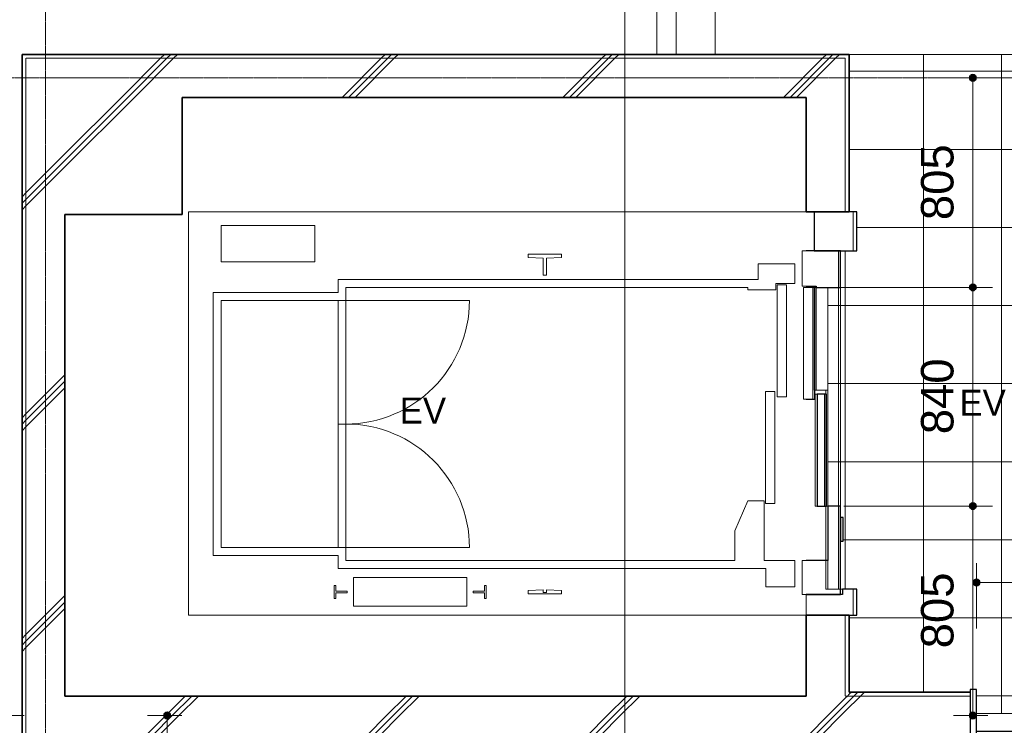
# Model space of a CAD drawing. Header units: millimetres. Extents: x -6159 to 97970, y -8550 to 14941.
# Tile 10 of 37: x 18178 to 21963, y 986 to 3697. Entities that reach past the tile are written whole.
import ezdxf

# ---------------------------------------------------------------- set-up
doc = ezdxf.new("R2010")
doc.units = ezdxf.units.MM
doc.linetypes.add('1TS06', pattern=[31.5, 30, -0.75, 0, -0.75])
doc.linetypes.add('HA02', pattern=[2.25, 1.5, -0.75])
for name, color, linetype, lineweight in [('A-ANNO-DIMS', 211, 'Continuous', 9), ('A-ANNO-DIMS-50', 211, 'Continuous', 9), ('A-AREA-IDEN', 2, 'Continuous', 9), ('A-DETL-HDLN', 90, 'HA02', 18), ('A-DOOR', 31, 'Continuous', 18), ('A-DOOR-FRAM', 31, 'Continuous', 25), ('A-FLOR', 192, 'Continuous', 18), ('A-FLOR-PATT', 8, 'Continuous', 18), ('A-WALL', 113, 'Continuous', 18), ('A-WALL-PATT', 111, 'Continuous', 35), ('G-ANNO-SYMB', 111, 'Continuous', 9), ('M-EQPM', 50, 'Continuous', 18), ('S-GRID', 1, 'Continuous', 9)]:
    doc.layers.add(name, color=color, linetype=linetype, lineweight=lineweight)
doc.styles.add('Arial', font='arial.ttf', dxfattribs={"height": 125})
doc.styles.add('MS UI Gothic', font='MS UI Gothic.ttf', dxfattribs={"height": 100})
doc.dimstyles.new('点線_-_2_5_mm', dxfattribs={"dimscale": 304.8, "dimtxt": 127.532425, "dimasz": 0.328084, "dimexe": 0.246063, "dimexo": 0.246063, "dimgap": 0.123031, "dimtad": 1, "dimdec": 1, "dimrnd": 0.1, "dimdsep": 46, "dimtxsty": 'Arial', "dimblk1": 'DOTSMALL', "dimblk2": 'DOTSMALL', "dimsah": 1, "dimcen": 0.09, "dimazin": 0, "dimtfac": 1, "dimtdec": 4, "dimtix": 1, "dimtmove": 0, "dimatfit": 3, "dimfxl": 1, "dimtvp": 1, "dimtolj": 1, "dimtzin": 0, "dimarcsym": 2})
pattern_1 = [(45, (21983.56, 0), (-424.264, 424.264), []), (45, (22008.56, 0), (-424.264, 424.264), []), (45, (21958.56, 0), (-424.264, 424.264), [])]

# ---------------------------------------------------------------- blocks, each defined once
blk = doc.blocks.new('片開き - w800h2200-528137-印刷用2FL')
at = {"layer": 'A-DOOR'}
for p, q in [((0, -262.5), (0, 252.5)), ((400, -882.6), (400, -82.5))]:
    blk.add_line(p, q, dxfattribs=at)
at = {"layer": 'A-DOOR', "lineweight": 25}
for p, q in [((-400, -67.5), (400, -67.5)), ((400, -92.5), (-400, -92.5))]:
    blk.add_line(p, q, dxfattribs=at)
at = {"layer": 'A-DOOR'}
blk.add_arc((400, -82.5), 800.1, 180, 270, dxfattribs=at)
at = {"layer": 'A-DOOR-FRAM'}
for p, q in [((-425, 92.5), (-425, -92.5)), ((-400, 92.5), (-425, 92.5)), ((-400, -92.5), (-400, 92.5)), ((400, 92.5), (400, -92.5)), ((425, 92.5), (400, 92.5)), ((425, -92.5), (425, 92.5)), ((-425, -92.5), (-400, -92.5)), ((400, -92.5), (425, -92.5))]:
    blk.add_line(p, q, dxfattribs=at)
blk = doc.blocks.new('エレベータ住宅用 - トランク付 - 9 人乗-550236-印刷用2FL')
at = {"layer": 'M-EQPM'}
for p, q in [((-735, 75), (-735, 2450)), ((-735, 2450), (815, 2450)), ((815, 2450), (815, 75)), ((505, 2355), (-505, 2355)), ((-505, 2355), (-505, 1875)), ((505, 1875), (505, 2355)), ((-475, 1845), (-475, 2325)), ((-475, 2325), (475, 2325)), ((475, 2325), (475, 1845)), ((623.3, 2325), (763.3, 2325)), ((623.3, 1965), (623.3, 2325)), ((763.3, 2325), (763.3, 1965)), ((763.3, 1965), (623.3, 1965)), ((-670, 1883.8), (-670, 1889.8)), ((-670, 1889.8), (-620, 1889.8)), ((-648, 1883.8), (-670, 1883.8)), ((-648, 1840.3), (-648, 1883.8)), ((-620, 1883.8), (-642, 1883.8)), ((-642, 1883.8), (-642, 1840.3)), ((-620, 1889.8), (-620, 1883.8)), ((-505, 1875), (-555, 1875)), ((-555, 1875), (-555, 230)), ((475, 1875), (-475, 1875)), ((0, 1875), (0, 1845)), ((555, 1875), (505, 1875)), ((555, 260), (555, 1875)), ((-642, 1840.3), (-648, 1840.3)), ((-525, 350), (-525, 1845)), ((-525, 1845), (-475, 1845)), ((-475, 1845), (-475, 1370)), ((-475, 1845), (475, 1845)), ((475, 1845), (475, 1370)), ((475, 1845), (525, 1845)), ((525, 1845), (525, 300)), ((-700, 1379.8), (-700, 1816)), ((-700, 1816), (-590, 1816)), ((-590, 1816), (-590, 1379.8)), ((-590, 1379.8), (-700, 1379.8)), ((-642, 1355.5), (-648, 1355.5)), ((-648, 1355.5), (-648, 1312)), ((-642, 1312), (-642, 1355.5)), ((-648, 1312), (-670, 1312)), ((-670, 1312), (-670, 1306)), ((-670, 1306), (-620, 1306)), ((-620, 1312), (-642, 1312)), ((-620, 1306), (-620, 1312)), ((-640, 1143.6), (-653, 1143.6)), ((-653, 1143.6), (-653, 1016.6)), ((-637.1, 1086.2), (-640, 1143.6)), ((637.1, 1086.2), (640, 1143.6)), ((640, 1143.6), (653, 1143.6)), ((653, 1143.6), (653, 1016.6)), ((-647, 1086.2), (-637.1, 1086.2)), ((-647, 1086.2), (-647, 1073.8)), ((-647, 1073.8), (-637, 1073.8)), ((-637, 1073.8), (-640, 1016.6)), ((572, 1086.2), (637.1, 1086.2)), ((572, 1086.2), (572, 1073.8)), ((572, 1073.8), (637, 1073.8)), ((637, 1073.8), (640, 1016.6)), ((-640, 1016.6), (-653, 1016.6)), ((640, 1016.6), (653, 1016.6)), ((-410, 350), (-525, 350)), ((-295, 300), (-410, 350)), ((-295, 237.3), (-295, 300)), ((525, 300), (515, 300)), ((515, 300), (515, 192.4)), ((-555, 230), (-625, 230)), ((-625, 230), (-625, 118.4)), ((-525, 237.3), (-295, 237.3)), ((-525, 118.4), (-525, 237.3)), ((125, 232.3), (-305, 232.3)), ((-305, 232.3), (-305, 196.3)), ((125, 196.3), (125, 232.3)), ((615, 260), (555, 260)), ((615, 118.4), (615, 260)), ((-305, 196.3), (125, 196.3)), ((515, 192.4), (540, 192.4)), ((540, 192.4), (540, 118.4)), ((535, 187.4), (105, 187.4)), ((105, 187.4), (105, 151.4)), ((535, 151.4), (535, 187.4)), ((-625, 118.4), (-525, 118.4)), ((105, 151.4), (535, 151.4)), ((540, 118.4), (615, 118.4)), ((-525, 90.9), (-655, 90.9)), ((-655, 90.9), (-655, 75)), ((-525, 0), (-525, 90.9)), ((525, 85.9), (95, 85.9)), ((95, 85.9), (95, 49.9)), ((525, 49.9), (525, 85.9)), ((665, 90.9), (530, 90.9)), ((530, 90.9), (530, 44.9)), ((665, -105), (665, 90.9)), ((-655, 75), (-735, 75)), ((-735, 75), (-735, -105)), ((115, 41), (-315, 41)), ((-315, 41), (-315, 5)), ((95, 49.9), (525, 49.9)), ((115, 5), (115, 41)), ((530, 44.9), (130, 44.9)), ((130, 44.9), (130, 0)), ((530, 44.9), (525, 44.9)), ((525, 44.9), (525, -49.1)), ((815, 44.9), (665, 44.9)), ((815, -105), (815, 44.9)), ((-315, 5), (115, 5)), ((130, 0), (-635, 0)), ((-635, 0), (-635, -49.1)), ((-315, -49.1), (-315, 0)), ((-635, -105), (-635, -49.1)), ((-635, -49.1), (665, -49.1)), ((525, -49.1), (665, -49.1)), ((-735, -105), (-635, -105)), ((665, -105), (815, -105))]:
    blk.add_line(p, q, dxfattribs=at)
for centre, start, end in [((-475, 1845), 270, 0), ((475, 1845), 180, 270)]:
    blk.add_arc(centre, 475, start, end, dxfattribs=at)
blk = doc.blocks.new('エレベータ住宅用ドア - トランク付 - 9 人乗-650924-印刷用2FL')
at = {"layer": 'A-DOOR', "lineweight": 25}
for p, q in [((-735, 82.5), (-735, -112.5)), ((-655, 82.5), (-655, -49.1)), ((-655, -56.6), (-655, 82.5)), ((-525, 0), (-525, 82.5)), ((95, 82.5), (95, 49.9)), ((525, 49.9), (525, 82.5)), ((530, 82.5), (530, 44.9)), ((665, -49.1), (665, 82.5)), ((115, 41), (-315, 41)), ((-315, 41), (-315, 5)), ((95, 49.9), (525, 49.9)), ((115, 5), (115, 41)), ((530, 44.9), (525, 44.9)), ((525, 44.9), (525, -49.1)), ((665, 52.4), (665, -112.5)), ((815, 52.4), (665, 52.4)), ((815, -112.5), (815, 52.4)), ((-315, 0), (-525, 0)), ((-315, 5), (115, 5)), ((-315, -49.1), (-315, 0)), ((-655, -49.1), (-315, -49.1)), ((-635, -56.6), (-655, -56.6)), ((-635, -112.5), (-635, -56.6)), ((-359.7, -49.1), (-449.7, -49.1)), ((-449.7, -49.1), (-449.7, -59.1)), ((-449.7, -59.1), (-359.7, -59.1)), ((-359.7, -59.1), (-359.7, -49.1)), ((525, -49.1), (665, -49.1)), ((-735, -112.5), (-635, -112.5)), ((665, -112.5), (815, -112.5))]:
    blk.add_line(p, q, dxfattribs=at)
at = {"layer": 'A-DOOR'}
for p, q in [((-735, 82.5), (-735, -112.5)), ((-525, 0), (-525, 82.5)), ((95, 82.5), (95, 49.9)), ((525, 49.9), (525, 82.5)), ((530, 82.5), (530, 44.9)), ((665, -112.5), (665, 82.5)), ((115, 41), (-315, 41)), ((-315, 41), (-315, 5)), ((95, 49.9), (525, 49.9)), ((115, 5), (115, 41)), ((530, 44.9), (130, 44.9)), ((130, 44.9), (130, 0)), ((530, 44.9), (525, 44.9)), ((525, 44.9), (525, -49.1)), ((815, 52.4), (665, 52.4)), ((815, -112.5), (815, 52.4)), ((-315, 5), (115, 5)), ((130, 0), (-635, 0)), ((-635, 0), (-635, -49.1)), ((-315, -49.1), (-315, 0)), ((-635, -112.5), (-635, -49.1)), ((-635, -49.1), (665, -49.1)), ((525, -49.1), (665, -49.1)), ((-735, -112.5), (-635, -112.5)), ((665, -112.5), (815, -112.5))]:
    blk.add_line(p, q, dxfattribs=at)
blk = doc.blocks.new('DIMBLOCK66-印刷用2FL')
at = {"layer": 'A-ANNO-DIMS-50', "lineweight": 35}
h = blk.add_hatch(color=256, dxfattribs=at)
edge = h.paths.add_edge_path()
edge.add_arc((17399, 4973.6), 12.5, 0, 360)
h = blk.add_hatch(color=256, dxfattribs=at)
edge = h.paths.add_edge_path()
edge.add_arc((17399, 3473.6), 12.5, 0, 360)
at = {"layer": 'A-ANNO-DIMS-50'}
for p, q in [((17399, 4973.6), (17324, 4973.6)), ((17399, 4973.6), (17399, 3473.6)), ((17399, 4973.6), (20701.8, 4973.6)), ((17399, 3473.6), (17341.7, 3473.6)), ((17399, 3473.6), (17474, 3473.6))]:
    blk.add_line(p, q, dxfattribs=at)
at = {"layer": 'A-ANNO-DIMS-50', "lineweight": 35}
for centre in [(17399, 4973.6), (17399, 3473.6)]:
    blk.add_circle(centre, 12.5, dxfattribs=at)
at = {"layer": 'A-ANNO-DIMS-50', "color": 0, "insert": (17199.2, 4031.3), "char_height": 125, "width": 461.471, "attachment_point": 1, "rotation": 90, "line_spacing_factor": 0.941778, "style": 'Arial'}
blk.add_mtext('1500', dxfattribs=at)
blk = doc.blocks.new('_DotSmall')
at = {"color": 0, "linetype": 'ByBlock', "const_width": 0.5}
blk.add_lwpolyline([(-0.0625, 0, 1), (0.0625, 0, 1)], format="xyb", close=True, dxfattribs=at)
blk = doc.blocks.new('DIMBLOCK67-印刷用2FL')
at = {"layer": 'A-ANNO-DIMS-50', "lineweight": 35}
h = blk.add_hatch(color=256, dxfattribs=at)
edge = h.paths.add_edge_path()
edge.add_arc((17399, 3473.6), 12.5, 0, 360)
h = blk.add_hatch(color=256, dxfattribs=at)
edge = h.paths.add_edge_path()
edge.add_arc((17399, 1023.6), 12.5, 0, 360)
at = {"layer": 'A-ANNO-DIMS-50'}
for p, q in [((17399, 3473.6), (17341.7, 3473.6)), ((17399, 3473.6), (17399, 1023.6)), ((17399, 3473.6), (17474, 3473.6)), ((17399, 1023.6), (17324, 1023.6)), ((17399, 1023.6), (18194.3, 1023.6))]:
    blk.add_line(p, q, dxfattribs=at)
at = {"layer": 'A-ANNO-DIMS-50', "lineweight": 35}
for centre in [(17399, 3473.6), (17399, 1023.6)]:
    blk.add_circle(centre, 12.5, dxfattribs=at)
at = {"layer": 'A-ANNO-DIMS-50', "color": 0, "insert": (17199.2, 2056.3), "char_height": 125, "width": 461.471, "attachment_point": 1, "rotation": 90, "line_spacing_factor": 0.941778, "style": 'Arial'}
blk.add_mtext('2450', dxfattribs=at)
blk = doc.blocks.new('DIMBLOCK68-印刷用2FL')
at = {"layer": 'A-ANNO-DIMS-50', "lineweight": 35}
h = blk.add_hatch(color=256, dxfattribs=at)
edge = h.paths.add_edge_path()
edge.add_arc((17399, 1023.6), 12.5, 0, 360)
h = blk.add_hatch(color=256, dxfattribs=at)
edge = h.paths.add_edge_path()
edge.add_arc((17399, -1676.4), 12.5, 0, 360)
at = {"layer": 'A-ANNO-DIMS-50'}
for p, q in [((17399, 1023.6), (17324, 1023.6)), ((17399, 1023.6), (17399, -1676.4)), ((17399, 1023.6), (18194.3, 1023.6)), ((17399, -1676.4), (17324, -1676.4)), ((17399, -1676.4), (18143.1, -1676.4))]:
    blk.add_line(p, q, dxfattribs=at)
at = {"layer": 'A-ANNO-DIMS-50', "lineweight": 35}
for centre in [(17399, 1023.6), (17399, -1676.4)]:
    blk.add_circle(centre, 12.5, dxfattribs=at)
at = {"layer": 'A-ANNO-DIMS-50', "color": 0, "insert": (17199.2, -518.7), "char_height": 125, "width": 461.471, "attachment_point": 1, "rotation": 90, "line_spacing_factor": 0.941778, "style": 'Arial'}
blk.add_mtext('2700', dxfattribs=at)
blk = doc.blocks.new('DIMBLOCK146-印刷用2FL')
at = {"layer": 'A-ANNO-DIMS-50', "lineweight": 35}
h = blk.add_hatch(color=256, dxfattribs=at)
edge = h.paths.add_edge_path()
edge.add_arc((18744.2, 1023.6), 12.5, 0, 360)
h = blk.add_hatch(color=256, dxfattribs=at)
edge = h.paths.add_edge_path()
edge.add_arc((18744.2, -326.4), 12.5, 0, 360)
at = {"layer": 'A-ANNO-DIMS-50'}
for p, q in [((18744.2, 1023.6), (18669.2, 1023.6)), ((18744.2, -326.4), (18744.2, 1023.6)), ((18744.2, 1023.6), (18801.5, 1023.6)), ((18744.2, -326.4), (18669.2, -326.4)), ((18744.2, -326.4), (19726.8, -326.4))]:
    blk.add_line(p, q, dxfattribs=at)
at = {"layer": 'A-ANNO-DIMS-50', "lineweight": 35}
for centre in [(18744.2, 1023.6), (18744.2, -326.4)]:
    blk.add_circle(centre, 12.5, dxfattribs=at)
at = {"layer": 'A-ANNO-DIMS-50', "color": 0, "insert": (18544.4, 156.3), "char_height": 125, "width": 461.471, "attachment_point": 1, "rotation": 90, "line_spacing_factor": 0.941778, "style": 'Arial'}
blk.add_mtext('1350', dxfattribs=at)
blk = doc.blocks.new('DIMBLOCK150-印刷用2FL')
at = {"layer": 'A-ANNO-DIMS-50', "lineweight": 35}
h = blk.add_hatch(color=256, dxfattribs=at)
edge = h.paths.add_edge_path()
edge.add_arc((21842.5, 1828.6), 12.5, 0, 360)
h = blk.add_hatch(color=256, dxfattribs=at)
edge = h.paths.add_edge_path()
edge.add_arc((21842.5, 1023.6), 12.5, 0, 360)
at = {"layer": 'A-ANNO-DIMS-50'}
for p, q in [((21842.5, 1828.6), (21346.8, 1828.6)), ((21842.5, 1023.6), (21842.5, 1828.6)), ((21842.5, 1828.6), (21917.5, 1828.6)), ((21842.5, 1023.6), (21767.5, 1023.6)), ((21842.5, 1023.6), (21899.9, 1023.6))]:
    blk.add_line(p, q, dxfattribs=at)
at = {"layer": 'A-ANNO-DIMS-50', "lineweight": 35}
for centre in [(21842.5, 1828.6), (21842.5, 1023.6)]:
    blk.add_circle(centre, 12.5, dxfattribs=at)
at = {"layer": 'A-ANNO-DIMS-50', "color": 0, "insert": (21642.8, 1281.9), "char_height": 125, "width": 346.103, "attachment_point": 1, "rotation": 90, "line_spacing_factor": 0.941778, "style": 'Arial'}
blk.add_mtext('805', dxfattribs=at)
blk = doc.blocks.new('DIMBLOCK151-印刷用2FL')
at = {"layer": 'A-ANNO-DIMS-50', "lineweight": 35}
h = blk.add_hatch(color=256, dxfattribs=at)
edge = h.paths.add_edge_path()
edge.add_arc((21842.5, 2668.6), 12.5, 0, 360)
h = blk.add_hatch(color=256, dxfattribs=at)
edge = h.paths.add_edge_path()
edge.add_arc((21842.5, 1828.6), 12.5, 0, 360)
at = {"layer": 'A-ANNO-DIMS-50'}
for p, q in [((21842.5, 2668.6), (21301.9, 2668.6)), ((21842.5, 1828.6), (21842.5, 2668.6)), ((21842.5, 2668.6), (21917.5, 2668.6)), ((21842.5, 1828.6), (21346.8, 1828.6)), ((21842.5, 1828.6), (21917.5, 1828.6))]:
    blk.add_line(p, q, dxfattribs=at)
at = {"layer": 'A-ANNO-DIMS-50', "lineweight": 35}
for centre in [(21842.5, 2668.6), (21842.5, 1828.6)]:
    blk.add_circle(centre, 12.5, dxfattribs=at)
at = {"layer": 'A-ANNO-DIMS-50', "color": 0, "insert": (21642.8, 2104.4), "char_height": 125, "width": 346.103, "attachment_point": 1, "rotation": 90, "line_spacing_factor": 0.941778, "style": 'Arial'}
blk.add_mtext('840', dxfattribs=at)
blk = doc.blocks.new('DIMBLOCK152-印刷用2FL')
at = {"layer": 'A-ANNO-DIMS-50', "lineweight": 35}
h = blk.add_hatch(color=256, dxfattribs=at)
edge = h.paths.add_edge_path()
edge.add_arc((21842.5, 3473.6), 12.5, 0, 360)
h = blk.add_hatch(color=256, dxfattribs=at)
edge = h.paths.add_edge_path()
edge.add_arc((21842.5, 2668.6), 12.5, 0, 360)
at = {"layer": 'A-ANNO-DIMS-50'}
for p, q in [((21842.5, 3473.6), (21767.5, 3473.6)), ((21842.5, 2668.6), (21842.5, 3473.6)), ((21842.5, 3473.6), (21899.9, 3473.6)), ((21842.5, 2668.6), (21301.9, 2668.6)), ((21842.5, 2668.6), (21917.5, 2668.6))]:
    blk.add_line(p, q, dxfattribs=at)
at = {"layer": 'A-ANNO-DIMS-50', "lineweight": 35}
for centre in [(21842.5, 3473.6), (21842.5, 2668.6)]:
    blk.add_circle(centre, 12.5, dxfattribs=at)
at = {"layer": 'A-ANNO-DIMS-50', "color": 0, "insert": (21642.8, 2926.9), "char_height": 125, "width": 346.103, "attachment_point": 1, "rotation": 90, "line_spacing_factor": 0.941778, "style": 'Arial'}
blk.add_mtext('805', dxfattribs=at)
blk = doc.blocks.new('DIMBLOCK153-印刷用2FL')
at = {"layer": 'A-ANNO-DIMS-50', "lineweight": 35}
h = blk.add_hatch(color=256, dxfattribs=at)
edge = h.paths.add_edge_path()
edge.add_arc((21856.8, 1534.5), 12.5, 0, 360)
h = blk.add_hatch(color=256, dxfattribs=at)
edge = h.paths.add_edge_path()
edge.add_arc((22656.8, 1534.5), 12.5, 0, 360)
at = {"layer": 'A-ANNO-DIMS-50'}
for p, q in [((21856.8, 1534.5), (21856.8, 1609.5)), ((22656.8, 1534.5), (22656.8, 1609.5)), ((21856.8, 1534.5), (22656.8, 1534.5)), ((21856.8, 1534.5), (21856.8, 1358.6)), ((22656.8, 1534.5), (22656.8, 1358.6))]:
    blk.add_line(p, q, dxfattribs=at)
at = {"layer": 'A-ANNO-DIMS-50', "lineweight": 35}
for centre in [(21856.8, 1534.5), (22656.8, 1534.5)]:
    blk.add_circle(centre, 12.5, dxfattribs=at)
at = {"layer": 'A-ANNO-DIMS-50', "color": 0, "insert": (22112.6, 1734.2), "char_height": 125, "width": 346.103, "attachment_point": 1, "line_spacing_factor": 0.941778, "style": 'Arial'}
blk.add_mtext('800', dxfattribs=at)
blk = doc.blocks.new('DIMBLOCK155-印刷用2FL')
at = {"layer": 'A-ANNO-DIMS-50', "lineweight": 35}
h = blk.add_hatch(color=256, dxfattribs=at)
edge = h.paths.add_edge_path()
edge.add_arc((18276.8, 6259.1), 12.5, 0, 360)
h = blk.add_hatch(color=256, dxfattribs=at)
edge = h.paths.add_edge_path()
edge.add_arc((25701.8, 6259.1), 12.5, 0, 360)
at = {"layer": 'A-ANNO-DIMS-50'}
for p, q in [((18276.8, 6259.1), (18276.8, 6334.1)), ((25701.8, 6259.1), (25701.8, 6334.1)), ((18276.8, 6259.1), (25701.8, 6259.1)), ((18276.8, 6259.1), (18276.8, 5259.6)), ((25701.8, 6259.1), (25701.8, 3556.1))]:
    blk.add_line(p, q, dxfattribs=at)
at = {"layer": 'A-ANNO-DIMS-50', "lineweight": 35}
for centre in [(18276.8, 6259.1), (25701.8, 6259.1)]:
    blk.add_circle(centre, 12.5, dxfattribs=at)
at = {"layer": 'A-ANNO-DIMS-50', "color": 0, "insert": (21797, 6458.8), "char_height": 125, "width": 461.471, "attachment_point": 1, "line_spacing_factor": 0.941778, "style": 'Arial'}
blk.add_mtext('7425', dxfattribs=at)

msp = doc.modelspace()

# ---------------------------------------------------------------- hatches: boundary and pattern name
at = {"layer": 'A-FLOR-PATT'}
h = msp.add_hatch(dxfattribs=at)
h.set_pattern_fill('FP_5', color=256, style=0, pattern_type=2)
h.set_pattern_definition([(90, (21951.8, 2298.6), (-300, 2e-14), []), (180, (21951.8, 2298.6), (-4e-14, -300), [])])
h.paths.add_polyline_path([(22656.79, 1031.1), (22656.79, 1123.6), (22681.79, 1123.6), (22681.79, 1113.6), (22886.79, 1113.6), (22886.79, 3563.6), (21366.79, 3563.6), (21366.79, 2958.6), (21396.79, 2958.6), (21396.79, 2808.6), (21333.39, 2808.6), (21333.39, 2668.6), (21284.29, 2668.6), (21284.29, 1828.6), (21333.39, 1828.6), (21333.39, 1783.87), (21343.39, 1783.87), (21343.39, 1693.87), (21333.39, 1693.87), (21333.39, 1488.6), (21340.89, 1488.6), (21340.89, 1508.6), (21396.79, 1508.6), (21396.79, 1408.6), (21366.79, 1408.6), (21366.79, 1113.6), (21831.79, 1113.6), (21831.79, 1123.6), (21856.79, 1123.6), (21856.79, 1031.1)])
at = {"layer": 'A-WALL-PATT', "lineweight": 18}
h = msp.add_hatch(dxfattribs=at)
h.set_pattern_fill('FP_1', color=256, style=0, pattern_type=2)
h.set_pattern_definition(pattern_1)
h.paths.add_polyline_path([(18201.79, 3548.6), (21366.79, 3548.6), (21366.79, 3563.6), (18186.79, 3563.6), (18186.79, 3548.6)])
h = msp.add_hatch(dxfattribs=at)
h.set_pattern_fill('FP_1', color=256, style=0, pattern_type=2)
h.set_pattern_definition(pattern_1)
h.paths.add_polyline_path([(18201.79, -1686.4), (18201.79, 3548.6), (18186.79, 3548.6), (18186.79, -1686.4)])
h = msp.add_hatch(dxfattribs=at)
h.set_pattern_fill('FP_1', color=256, style=0, pattern_type=2)
h.set_pattern_definition(pattern_1)
h.paths.add_polyline_path([(21351.79, 3398.6), (21351.79, 3548.6), (18201.79, 3548.6), (18201.79, 3398.6), (21201.79, 3398.6)])
h = msp.add_hatch(dxfattribs=at)
h.set_pattern_fill('FP_1', color=256, style=0, pattern_type=2)
h.set_pattern_definition(pattern_1)
h.paths.add_polyline_path([(21366.79, 1098.6), (21366.79, 1408.6), (21351.79, 1408.6), (21351.79, 1098.6)])
h.paths.add_polyline_path([(21351.79, 2958.6), (21366.79, 2958.6), (21366.79, 3548.6), (21351.79, 3548.6), (21351.79, 2982.61)])
h = msp.add_hatch(dxfattribs=at)
h.set_pattern_fill('FP_1', color=256, style=0, pattern_type=2)
h.set_pattern_definition(pattern_1)
h.paths.add_polyline_path([(18201.79, -1686.4), (18351.79, -1686.4), (18351.79, -1676.4), (18276.79, -1676.4), (18276.79, 1023.6), (18351.79, 1023.6), (18351.79, 3398.6), (18201.79, 3398.6), (18201.79, -887.15)])
h = msp.add_hatch(dxfattribs=at)
h.set_pattern_fill('FP_1', color=256, style=0, pattern_type=2)
h.set_pattern_definition(pattern_1)
h.paths.add_polyline_path([(18351.79, 2948.6), (18801.79, 2948.6), (18801.79, 3398.6), (18351.79, 3398.6), (18351.79, 2982.61)])
h = msp.add_hatch(dxfattribs=at)
h.set_pattern_fill('FP_1', color=256, style=0, pattern_type=2)
h.set_pattern_definition(pattern_1)
h.paths.add_polyline_path([(18351.79, 1023.6), (21351.79, 1023.6), (21351.79, 1098.6), (18351.79, 1098.6)])
h = msp.add_hatch(dxfattribs=at)
h.set_pattern_fill('FP_1', color=256, style=0, pattern_type=2)
h.set_pattern_definition(pattern_1)
h.paths.add_polyline_path([(21831.79, 1023.6), (21831.79, 1098.6), (21351.79, 1098.6), (21351.79, 1023.6), (21366.79, 1023.6)])
h.paths.add_polyline_path([(22895.58, 1023.6), (22901.79, 1023.6), (22901.79, 1098.6), (22681.79, 1098.6), (22681.79, 1023.6)])
h = msp.add_hatch(dxfattribs=at)
h.set_pattern_fill('FP_1', color=256, style=0, pattern_type=2)
h.set_pattern_definition(pattern_1)
h.paths.add_polyline_path([(22901.79, 1098.6), (22901.79, 1113.6), (22681.79, 1113.6), (22681.79, 1098.6), (22895.58, 1098.6)])
h.paths.add_polyline_path([(21831.79, 1098.6), (21831.79, 1113.6), (21366.79, 1113.6), (21366.79, 1098.6), (21677.33, 1098.6)])
h = msp.add_hatch(dxfattribs=at)
h.set_pattern_fill('FP_1', color=256, style=0, pattern_type=2)
h.set_pattern_definition(pattern_1)
h.paths.add_polyline_path([(18276.79, -1676.4), (18351.79, -1676.4), (18351.79, 1023.6), (18276.79, 1023.6), (18276.79, -887.15)])
h = msp.add_hatch(dxfattribs=at)
h.set_pattern_fill('FP_1', color=256, style=0, pattern_type=2)
h.set_pattern_definition(pattern_1)
h.paths.add_polyline_path([(21366.79, 948.6), (21366.79, 1023.6), (18351.79, 1023.6), (18351.79, 948.6), (20459.08, 948.6)])

# ---------------------------------------------------------------- linework, layer by layer
at = {"layer": 'A-DETL-HDLN'}
for p, q in [((20626.79, 3563.6), (20626.79, 5123.6)), ((21351.79, 3548.6), (18201.79, 3548.6)), ((18201.79, 3398.6), (18201.79, -5001.4)), ((21351.79, 3398.6), (21351.79, 2958.6)), ((21351.79, 1408.6), (21351.79, 1098.6)), ((21831.79, 1098.6), (21366.79, 1098.6))]:
    msp.add_line(p, q, dxfattribs=at)
at = {"layer": 'A-FLOR'}
for p, q in [((22886.79, 3563.6), (21366.79, 3563.6)), ((21284.29, 2668.6), (21284.29, 1828.6)), ((22656.79, 1031.1), (21856.79, 1031.1))]:
    msp.add_line(p, q, dxfattribs=at)
at = {"layer": 'A-WALL'}
for p, q in [((20701.79, 3563.6), (20701.79, 5048.6)), ((20851.79, 4898.6), (20851.79, 3563.6)), ((18201.79, 3398.6), (18201.79, 3548.6)), ((21351.79, 3548.6), (21351.79, 3398.6)), ((21351.79, 1098.6), (21366.79, 1098.6))]:
    msp.add_line(p, q, dxfattribs=at)
at = {"layer": 'A-WALL', "lineweight": 35}
for p, q in [((21366.79, 3563.6), (18186.79, 3563.6)), ((18186.79, -5016.4), (18186.79, 3563.6)), ((21366.79, 3563.6), (21366.79, 2958.6)), ((18801.79, 2948.6), (18801.79, 3398.6)), ((18801.79, 3398.6), (21201.79, 3398.6)), ((21201.79, 3398.6), (21201.79, 2958.6)), ((21366.79, 2958.6), (21201.79, 2958.6)), ((18351.79, 2948.6), (18801.79, 2948.6)), ((18351.79, 2948.6), (18351.79, 1098.6)), ((21366.79, 1408.6), (21201.79, 1408.6)), ((21201.79, 1098.6), (21201.79, 1408.6)), ((21366.79, 1113.6), (21366.79, 1408.6)), ((18351.79, 1098.6), (21201.79, 1098.6)), ((21831.79, 1113.6), (21366.79, 1113.6))]:
    msp.add_line(p, q, dxfattribs=at)
at = {"layer": 'G-ANNO-SYMB'}
msp.add_line((20503.73, 5766.38), (20503.73, -8375.18), dxfattribs=at)
at = {"layer": 'S-GRID', "linetype": '1TS06'}
msp.add_line((18276.79, 5586.53), (18276.79, -7738.61), dxfattribs=at)
at = {"layer": 'S-GRID', "linetype": '1TS06', "lineweight": 18}
msp.add_line((16232.1, 3473.6), (31961.55, 3473.6), dxfattribs=at)

# ---------------------------------------------------------------- block references
at = {"layer": 'A-DOOR', "rotation": 89.99999999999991}
msp.add_blockref('エレベータ住宅用ドア - トランク付 - 9 人乗-650924-印刷用2FL', (21284.29, 2143.6), dxfattribs=at)
at = {"layer": 'A-DOOR', "lineweight": 25}
msp.add_blockref('片開き - w800h2200-528137-印刷用2FL', (22256.79, 1031.1), dxfattribs=at)
at = {"layer": 'M-EQPM', "rotation": 89.99999999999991}
msp.add_blockref('エレベータ住宅用 - トランク付 - 9 人乗-550236-印刷用2FL', (21276.79, 2143.6), dxfattribs=at)

# ---------------------------------------------------------------- texts
at = {"layer": 'A-AREA-IDEN', "char_height": 100, "width": 212.4472, "attachment_point": 1, "style": 'MS UI Gothic'}
for insert in [(21790.67, 2275.36), (19638.72, 2245.01)]:
    msp.add_mtext('EV', dxfattribs=dict(at, insert=insert))

# ---------------------------------------------------------------- dimensions: what is measured, and where the dimension line sits
at = {"layer": 'A-ANNO-DIMS'}
for base, p1, p2, override, picture, middle in [((25701.79, 6259.07), (18276.79, 5184.63), (25701.79, 3481.1), {"dimpost": '<>', "dimfxl": 7617.916158}, 'DIMBLOCK155-印刷用2FL', (21989.29, 6360.39)), ((22656.79, 1534.47), (21856.79, 1283.6), (22656.79, 1283.6), {"dimpost": '<>', "dimfxl": 800}, 'DIMBLOCK153-印刷用2FL', (22256.79, 1635.79))]:
    dim = msp.add_linear_dim(base=base, p1=p1, p2=p2, dimstyle='点線_-_2_5_mm', override=override, dxfattribs=at)
    dim.commit()
    dim.dimension.update_dxf_attribs({"geometry": picture, "text_midpoint": middle})
for base, p1, p2, override, picture, middle in [((17399.02, 3473.6), (20776.79, 4973.6), (17416.7, 3473.6), {"dimpost": '<>', "dimfxl": 3679.70656}, 'DIMBLOCK66-印刷用2FL', (17297.7, 4223.6)), ((17399.02, 1023.6), (17416.7, 3473.6), (18269.29, 1023.6), {"dimpost": '<>', "dimfxl": 2594.11232}, 'DIMBLOCK67-印刷用2FL', (17297.7, 2248.6)), ((21842.54, 3473.6), (21226.89, 2668.6), (21824.86, 3473.6), {"dimpost": '<>', "dimfxl": 1002.792241}, 'DIMBLOCK152-印刷用2FL', (21741.22, 3071.1)), ((21842.54, 2668.6), (21271.79, 1828.6), (21226.89, 2668.6), {"dimpost": '<>', "dimfxl": 841.19915}, 'DIMBLOCK151-印刷用2FL', (21741.22, 2248.6)), ((21842.54, 1828.6), (21824.86, 1023.6), (21271.79, 1828.6), {"dimpost": '<>', "dimfxl": 976.683493}, 'DIMBLOCK150-印刷用2FL', (21741.22, 1426.1)), ((17399.02, -1676.4), (18269.29, 1023.6), (18218.13, -1676.4), {"dimpost": '<>', "dimfxl": 2700.484685}, 'DIMBLOCK68-印刷用2FL', (17297.7, -326.4)), ((18744.18, 1023.6), (19801.79, -326.4), (18726.5, 1023.6), {"dimpost": '<>', "dimfxl": 1725.905683}, 'DIMBLOCK146-印刷用2FL', (18642.81, 348.6))]:
    dim = msp.add_linear_dim(base=base, p1=p1, p2=p2, angle=90, dimstyle='点線_-_2_5_mm', override=override, dxfattribs=at)
    dim.commit()
    dim.dimension.update_dxf_attribs({"geometry": picture, "text_midpoint": middle})

doc.saveas('drawing.dxf')
